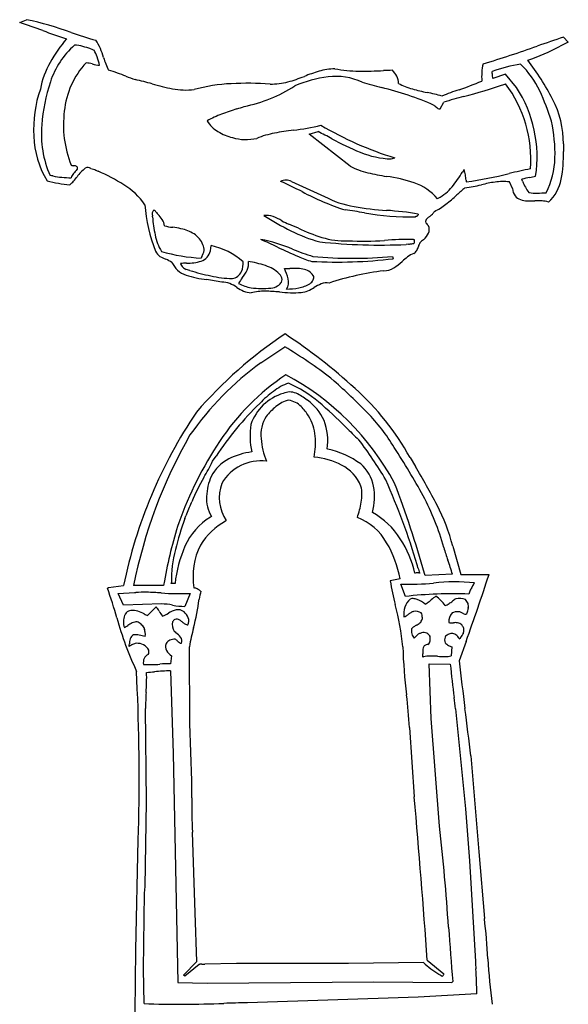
# Model space of a CAD drawing. Extents: x -9.9 to 27, y -3.1 to 14.8.
# Tile 5 of 9: x -0.1 to 6.4, y 3 to 14.6. Entities that reach past the tile are written whole.
import ezdxf

# ---------------------------------------------------------------- set-up
doc = ezdxf.new("R2010")
doc.units = 0

msp = doc.modelspace()

# ---------------------------------------------------------------- linework, layer by layer
at = {"color": 7, "linetype": 'CONTINUOUS'}
for p, q in [((-0.114906, 14.584312), (-0.035414, 14.619435)), ((6.318368, 14.412388), (6.375676, 14.353231)), ((5.634371, 13.97241), (5.48463, 13.924347)), ((5.763776, 13.817126), (5.634371, 13.97241)), ((5.623509, 13.854329), (5.634601, 13.858951)), ((4.857941, 13.563862), (4.902308, 13.643354)), ((3.310627, 13.262533), (3.416001, 13.293959)), ((3.793123, 12.88541), (3.310627, 13.262533)), ((4.281165, 12.970447), (4.321836, 12.983388)), ((0.567243, 12.850286), (0.561447, 12.843779)), ((5.142632, 12.84474), (5.123519, 12.815033)), ((3.101732, 12.704242), (3.491796, 12.526773)), ((5.713862, 12.619205), (5.678739, 12.698697)), ((4.835758, 12.50459), (4.827669, 12.497888)), ((1.46938, 12.362244), (1.482321, 12.362244)), ((1.455844, 12.284399), (1.454591, 12.295692)), ((4.581107, 12.291072), (4.569553, 12.286449)), ((4.543672, 12.016548), (4.550836, 12.016548)), ((4.667378, 12.015185), (4.663834, 12.011002)), ((2.142286, 11.883445), (2.15153, 11.944451)), ((4.485208, 11.961551), (4.458634, 11.957391)), ((4.552915, 11.97218), (4.546964, 11.970813)), ((2.039455, 11.81597), (2.032293, 11.796098)), ((4.294105, 11.816895), (4.303348, 11.789165)), ((1.897216, 11.649359), (1.853898, 11.661609)), ((2.612145, 11.753288), (2.591507, 11.757738)), ((2.980183, 11.577034), (2.97094, 11.594133)), ((2.857248, 11.441159), (2.88128, 11.442545)), ((2.738541, 10.557742), (3.021183, 10.747187)), ((3.56813, 10.374407), (3.605137, 10.340776)), ((3.288545, 10.113156), (3.286742, 10.114483)), ((2.167149, 9.390513), (2.208924, 9.450089)), ((3.531463, 9.534124), (3.521913, 9.536034)), ((4.503134, 9.434818), (4.566238, 9.328186)), ((1.914813, 8.898299), (1.916402, 8.902003)), ((1.916402, 8.902003), (1.920985, 8.911743)), ((1.839326, 8.711753), (1.850898, 8.745787)), ((2.154545, 8.738148), (2.141177, 8.730509)), ((2.321456, 8.680092), (2.327567, 8.687731)), ((5.008831, 8.386757), (5.103555, 8.049116)), ((4.565677, 8.065253), (4.561191, 8.064395)), ((4.618101, 8.067259), (4.612466, 8.069073)), ((4.683987, 8.038423), (4.674246, 8.059812)), ((5.004248, 8.052173), (4.683987, 8.038423)), ((5.103555, 8.049116), (5.438139, 8.049116)), ((1.598227, 7.973056), (1.588119, 7.920782)), ((1.678831, 7.942171), (1.679785, 7.954393)), ((1.722563, 7.942171), (1.678831, 7.942171)), ((4.385495, 7.997171), (4.267855, 7.972727)), ((4.448134, 7.789392), (4.396189, 7.93606)), ((0.923531, 7.887171), (0.934226, 7.89481)), ((0.934226, 7.89481), (1.114505, 7.917727)), ((1.051866, 7.82606), (1.242456, 7.835991)), ((1.111449, 7.685503), (1.051866, 7.82606)), ((1.588119, 7.920782), (1.232144, 7.917727)), ((1.242456, 7.835991), (1.257735, 7.834845)), ((1.902842, 7.82606), (1.840203, 7.671753)), ((1.562146, 7.700781), (1.111449, 7.685503)), ((1.397145, 7.564809), (1.499506, 7.66717)), ((5.166345, 7.256382), (5.085221, 7.025499)), ((1.899787, 6.286052), (1.892148, 7.195084)), ((4.998137, 7.195084), (4.990498, 7.085084)), ((1.679785, 7.085084), (1.667563, 6.993416)), ((4.66317, 7.074771), (4.652857, 7.069806)), ((1.276449, 6.692442), (1.26881, 6.901749)), ((1.667563, 6.909388), (1.701174, 5.930077)), ((4.740705, 6.668762), (4.729246, 6.993416)), ((4.729246, 6.993416), (4.979803, 6.988832)), ((4.752163, 6.344107), (4.740705, 6.668762)), ((1.386451, 5.357157), (1.374228, 6.461746)), ((5.040916, 6.457163), (5.158555, 5.27313)), ((4.85147, 5.068406), (4.752163, 6.344107)), ((1.921176, 5.607714), (1.899787, 6.286052)), ((4.498551, 6.237162), (4.553552, 5.416741)), ((1.701174, 5.930077), (1.756176, 3.216728)), ((5.221194, 5.901049), (5.315917, 4.767431)), ((1.371173, 4.353402), (1.386451, 5.357157)), ((5.158555, 5.27313), (5.205916, 4.660487)), ((1.258116, 3.604787), (1.287145, 4.90646)), ((1.960898, 4.041732), (1.928814, 4.998127)), ((5.315917, 4.767431), (5.383139, 3.976038)), ((5.205916, 4.660487), (5.276194, 3.468813)), ((1.363534, 4.275484), (1.371173, 4.353402)), ((1.349784, 3.377146), (1.363534, 4.275484)), ((1.979231, 3.465757), (1.960898, 4.041732)), ((1.250477, 2.86381), (1.258116, 3.604787)), ((1.82187, 3.303813), (1.979231, 3.465757)), ((2.008832, 3.43081), (1.840203, 3.293117)), ((2.013224, 3.43272), (2.008832, 3.43081)), ((2.449789, 3.444368), (2.075482, 3.43673)), ((3.775909, 3.444368), (2.449789, 3.444368)), ((4.663552, 3.455063), (3.775909, 3.444368)), ((4.707857, 3.481035), (4.901887, 3.322146)), ((1.355895, 2.967699), (1.349784, 3.377146)), ((1.840203, 3.293117), (1.82187, 3.303813)), ((1.756176, 3.216728), (2.10451, 3.209089)), ((2.10451, 3.209089), (4.073827, 3.227423)), ((4.073827, 3.227423), (4.998137, 3.219784)), ((4.998137, 3.219784), (5.008831, 3.230478)), ((4.600913, 3.044089), (2.58118, 2.978393)), ((5.294527, 3.083812), (4.600913, 3.044089))]:
    msp.add_line(p, q, dxfattribs=at)
for centre, radius, start, end in [((-1.842952, 9.116744), 5.734147, 69.582957, 72.460658), ((-0.92492, 10.505189), 4.209304, 70.319477, 77.800335), ((2.121705, 19.760903), 5.624402, 249.558849, 252.599014), ((2.906232, 21.543254), 7.47502, 251.162584, 253.517358), ((1.973403, 13.122618), 1.992096, 140.344976, 150.191038), ((0.406303, 14.102666), 0.467005, 22.075015, 35.73509), ((16.955957, -17.32867), 33.476157, 108.527884, 109.086861), ((10.763393, 5.298706), 10.061634, 115.854283, 116.474451), ((1.218839, 13.557419), 1.024808, 132.074453, 161.422593), ((0.509505, 13.841212), 0.477432, 74.957501, 87.285046), ((0.304361, 13.102445), 1.244142, 70.113496, 74.663788), ((1.823503, 17.413272), 3.326586, 250.764729, 251.455484), ((0.301992, 14.012184), 0.52533, 18.36133, 28.07425), ((-0.462848, 13.751361), 1.404469, 17.486105, 22.030439), ((0.57103, 29.762473), 16.384213, 287.025071, 289.385115), ((5.049864, 16.625269), 2.625038, 288.824296, 297.893377), ((1.129021, 13.608751), 1.017776, 150.307062, 169.247292), ((1.393009, 13.439715), 0.984812, 137.170402, 174.408505), ((0.601304, 13.565432), 0.548197, 74.926862, 82.720208), ((-0.204, 13.82536), 1.064564, 13.818789, 19.325916), ((1.799674, 14.448769), 0.963166, 196.614648, 206.402375), ((3.337178, 12.188858), 3.218929, 27.561254, 37.325647), ((0.861712, 14.512269), 0.433815, 254.237132, 265.774995), ((0.284223, 11.790182), 2.323854, 68.324251, 73.686616), ((4.041232, 11.944857), 2.152924, 106.59164, 111.482123), ((3.644745, 13.268011), 0.771648, 92.435251, 106.431685), ((3.905351, 15.510896), 1.50089, 258.727247, 269.685759), ((3.936404, 18.919048), 4.909176, 269.541493, 272.954006), ((4.730608, 1.475366), 12.552702, 91.992782, 92.471086), ((4.10692, 13.82716), 0.26909, 27.271462, 45.923038), ((6.520487, 13.936193), 1.169759, 177.104237, 182.120025), ((5.810483, 13.974683), 0.458724, 164.629799, 177.425531), ((5.235782, 13.997186), 0.239829, 356.117527, 362.473208), ((6.099563, 12.246091), 1.868764, 98.856718, 109.512008), ((5.063817, 13.31707), 1.077471, 25.168561, 46.033311), ((2.362922, 13.197172), 2.224166, 162.015414, 175.454185), ((2.84199, 18.382723), 4.747598, 249.025119, 250.423577), ((0.623105, 10.9692), 3.006702, 74.007394, 77.941394), ((2.870416, 14.570705), 0.713248, 268.23666, 285.306212), ((2.540127, 15.740877), 1.929126, 285.593527, 291.680574), ((3.694087, 12.565292), 1.385682, 96.640371, 113.544905), ((3.629087, 13.223618), 0.724348, 64.977332, 97.55498), ((6.640812, 23.136426), 9.643687, 253.708165, 255.123124), ((4.176937, 13.865573), 0.189265, 359.883996, 386.647599), ((3.959817, 17.132639), 3.525995, 288.583839, 293.247301), ((5.684033, 13.96532), 0.209556, 175.72342, 184.352897), ((5.518476, 13.951592), 0.04345, 182.872533, 218.833532), ((1.496333, 13.324586), 1.447069, 160.877174, 183.328053), ((2.160062, 16.286805), 2.528579, 253.72638, 259.371623), ((1.857317, 14.689898), 0.903236, 259.563182, 275.77349), ((2.477431, 11.884073), 1.979245, 92.612027, 105.509655), ((2.586225, 9.65109), 4.214871, 86.432836, 92.706073), ((2.19194, 15.306922), 1.750605, 281.52132, 302.811481), ((3.375052, 10.466851), 3.441016, 65.761856, 76.730657), ((4.748295, 14.583647), 0.813742, 241.994863, 254.479397), ((5.217416, 16.267308), 2.561537, 254.446021, 258.474187), ((6.591025, 9.391423), 4.650204, 108.915882, 111.587349), ((3.252346, 20.912947), 7.446241, 284.665622, 288.568462), ((4.439444, 12.964262), 1.492939, 355.763867, 396.818357), ((4.485862, 12.993011), 1.520601, 351.385525, 392.817588), ((3.511627, 12.601503), 2.786643, 17.033973, 24.911789), ((4.187602, 11.21977), 2.589983, 74.491275, 78.463079), ((9.046244, -0.686005), 14.916526, 105.190945, 106.129444), ((5.165872, 13.15122), 1.152501, 359.835773, 387.212289), ((1.692722, 13.373425), 1.290082, 172.775183, 201.607807), ((3.554496, 10.061793), 3.669932, 107.444747, 110.425793), ((0.170159, 20.667106), 7.462346, 287.823698, 288.529121), ((4.677245, 13.448746), 0.190965, 47.095964, 54.664276), ((4.920924, 13.708625), 0.165292, 226.550148, 237.329612), ((4.851849, 13.599484), 0.036139, 236.111318, 279.70543), ((2.676712, 12.415431), 1.157938, 110.367025, 119.673616), ((2.415465, 13.605802), 0.362361, 210.568637, 239.40487), ((4.390016, 13.025598), 1.828568, 358.65558, 372.385991), ((1.380873, 13.267999), 1.239615, 175.120032, 203.460318), ((2.548499, 13.821766), 0.615986, 238.977512, 256.276785), ((3.580599, 9.676314), 3.663081, 97.178505, 100.701918), ((2.846592, 15.749867), 2.454779, 276.461824, 284.167722), ((0.466107, 7.383922), 6.605332, 61.896575, 63.474705), ((5.547922, 16.940868), 4.143058, 239.536363, 252.786241), ((1.141178, 13.276013), 1.09005, 181.862783, 211.181615), ((2.562857, 13.765296), 0.565197, 253.503711, 282.946534), ((3.109711, 12.160656), 1.134508, 100.633432, 111.740567), ((5.124238, 16.004453), 3.19347, 241.033469, 247.744782), ((12.833972, 13.020394), 6.516852, 178.878755, 179.671954), ((4.319947, 14.046684), 1.076936, 247.899352, 267.936274), ((5.254405, 13.009201), 0.964039, 332.973638, 358.424479), ((4.697005, 13.013479), 1.620826, 349.992363, 361.563602), ((0.515542, 12.933389), 0.041502, 237.591144, 259.774825), ((0.543654, 13.073643), 0.18454, 258.915165, 264.583999), ((1.100053, 12.349818), 0.730818, 137.475726, 142.109635), ((0.508139, 12.700833), 0.189958, 79.157626, 84.533047), ((0.536295, 12.844694), 0.043373, 59.12405, 79.940159), ((0.547653, 12.864446), 0.020595, 17.19137, 58.045446), ((1.070875, 12.382927), 0.631074, 130.440323, 143.497636), ((0.528756, 12.860571), 0.039838, 345.037941, 374.480989), ((0.68539, 12.806326), 0.061702, 81.511239, 112.753764), ((0.666889, 12.700777), 0.168847, 69.56037, 80.589079), ((0.783387, 13.011941), 0.16341, 249.385555, 261.59518), ((6.335295, 24.623444), 13.026769, 244.657666, 244.926727), ((4.209933, 13.684336), 0.901118, 242.448406, 256.678863), ((4.833146, 12.733456), 0.328886, 8.730472, 19.777473), ((8.001283, 2.923465), 10.144576, 101.79107, 103.246822), ((0.671182, 14.527361), 1.87372, 255.707342, 264.097881), ((-0.818814, 6.131553), 6.727379, 80.629423, 80.912464), ((0.48469, 13.811269), 1.062694, 258.704078, 270.464132), ((-0.039195, 13.214061), 0.755681, 313.242008, 322.909173), ((0.720986, 12.64611), 0.249696, 142.344982, 155.763882), ((-0.196298, 10.53492), 2.502673, 58.369144, 66.169815), ((3.029442, 12.606811), 0.112938, 86.148045, 120.379583), ((3.027165, 12.532776), 0.186978, 66.496581, 86.97579), ((4.658474, 15.570226), 2.839614, 256.639577, 261.220567), ((3.978593, 10.951531), 1.829034, 71.718408, 82.255692), ((3.72481, 13.670595), 1.639626, 321.08167, 328.546732), ((4.063819, 12.612663), 1.107637, 5.466497, 8.86595), ((8.88578, 13.108438), 3.73978, 185.989892, 186.290122), ((4.4364, 17.789437), 5.143114, 278.183761, 283.954747), ((6.078684, 11.801537), 0.962674, 99.561247, 105.292609), ((3.376551, 11.63767), 2.680911, 23.471098, 24.047492), ((5.673764, 14.12983), 1.400591, 280.075137, 283.020207), ((5.819672, 12.818804), 0.481422, 311.854787, 349.589748), ((0.672533, 11.948503), 0.843433, 34.711813, 58.261483), ((0.335654, 6.855337), 6.415741, 63.22389, 65.734262), ((4.353002, 12.105635), 0.615769, 39.569424, 71.111979), ((4.586464, 12.974442), 0.531892, 297.949561, 321.117736), ((7.011175, 10.411923), 2.893092, 129.991123, 132.538388), ((4.982098, 14.098898), 1.480219, 276.58618, 284.265523), ((5.77139, 10.946525), 1.769482, 98.536477, 103.88212), ((5.602388, 12.055941), 0.647275, 83.225775, 98.319687), ((5.888771, 12.637583), 0.175871, 185.998274, 216.512545), ((6.744376, 13.087925), 0.985943, 202.826254, 207.266351), ((6.133148, 12.771954), 0.297877, 207.104459, 221.432397), ((4.739714, 15.429367), 3.223723, 241.994194, 251.855811), ((4.02931, 13.519692), 1.129074, 241.571223, 260.499389), ((3.506444, 14.215089), 2.278695, 308.599239, 312.817794), ((5.854404, 12.619295), 0.137489, 218.909201, 250.952387), ((5.9028, 12.763506), 0.289601, 251.21307, 267.571368), ((6.000617, 12.999735), 0.43449, 257.93756, 271.342986), ((5.988391, 13.872346), 1.307174, 270.982298, 275.477607), ((3.163885, 12.54929), 1.802061, 183.83396, 201.874114), ((1.508067, 12.322897), 0.05518, 134.514939, 168.397237), ((1.9966, 12.745636), 0.641461, 216.704298, 222.324346), ((2.894717, 5.718312), 6.700629, 80.828061, 82.788904), ((4.468494, 16.099937), 3.746427, 260.388219, 266.274638), ((3.976084, 8.568129), 3.801461, 80.538597, 86.244535), ((4.510009, 12.954552), 0.667459, 294.933835, 308.779108), ((5.947652, 13.610912), 1.138181, 267.123174, 271.66476), ((6.013822, 11.268816), 1.204849, 87.56505, 91.574429), ((6.054087, 12.16627), 0.306503, 73.546911, 87.957716), ((1.572143, 12.316619), 0.1194, 171.631972, 190.094115), ((3.506245, 12.474391), 2.059185, 185.293955, 191.329014), ((1.156906, 11.973826), 0.49907, 33.847153, 42.926531), ((1.441677, 12.165365), 0.155878, 5.102581, 33.675531), ((2.80612, 12.080582), 0.221349, 69.487401, 98.691019), ((5.275064, 16.392072), 4.797083, 238.557107, 242.951384), ((2.631373, 11.619439), 0.714491, 60.091867, 69.320892), ((4.470199, 14.954037), 2.669438, 259.042322, 272.132987), ((4.555886, 12.348661), 0.06287, 293.650603, 302.614423), ((4.57824, 12.313961), 0.021593, 302.279737, 319.338122), ((4.57947, 12.311214), 0.018915, 323.225786, 352.519593), ((4.644548, 12.299735), 0.047194, 157.392242, 168.984741), ((4.722381, 12.231526), 0.035466, 161.739838, 208.118611), ((4.744112, 12.220242), 0.059767, 130.238693, 157.992209), ((4.912277, 12.032457), 0.311825, 125.078448, 131.53718), ((4.541277, 12.561362), 0.334226, 305.01907, 312.503592), ((4.702503, 12.386421), 0.096325, 312.107881, 337.335724), ((1.755078, 12.779381), 0.620638, 255.238056, 264.437564), ((1.634769, 11.544002), 0.620586, 75.238376, 84.437885), ((1.71463, 11.724827), 0.42652, 56.91092, 79.426717), ((3.434852, 13.035486), 0.913649, 240.692644, 246.484243), ((0.671567, 6.454563), 6.223965, 66.21349, 67.331207), ((4.190843, 14.333731), 2.405708, 245.202995, 252.325317), ((4.79367, 12.270936), 0.116921, 208.686812, 231.660333), ((4.631232, 12.135414), 0.100017, 333.37617, 385.981299), ((2.103229, 12.192762), 0.628182, 191.280764, 210.47181), ((1.802937, 11.854824), 0.269412, 21.529852, 57.552111), ((-2.32607, 0.629393), 12.462245, 65.022969, 66.026327), ((2.413779, 10.277919), 1.768519, 66.657632, 79.45108), ((3.880584, 13.660156), 1.729847, 242.938939, 255.05555), ((3.72896, 12.908532), 0.907581, 252.790759, 272.41755), ((4.489501, 8.070179), 3.946741, 89.213564, 94.184454), ((4.496073, 11.991127), 0.060375, 2.689179, 24.900558), ((4.687137, 11.935353), 0.079156, 107.120735, 147.118961), ((4.41567, 12.249501), 0.343891, 317.04942, 332.478054), ((1.939582, 11.896207), 0.127647, 355.200074, 386.76669), ((1.964564, 11.105486), 0.859546, 48.984544, 77.436769), ((7.655616, 22.026985), 11.149006, 244.956512, 246.34397), ((4.126425, 14.388135), 2.684469, 247.854992, 253.299587), ((4.158736, 18.887291), 6.936387, 264.00665, 272.477982), ((3.952407, 14.996544), 3.000503, 266.461973, 274.762334), ((4.41922, 12.681237), 0.722705, 275.238855, 278.367927), ((4.476894, 12.257768), 0.295387, 279.253758, 283.722262), ((4.487207, 11.993806), 0.069175, 341.782835, 360.127936), ((4.396673, 11.986526), 0.212148, 332.203556, 345.074224), ((4.778538, 11.886639), 0.18257, 149.854031, 165.651765), ((1.629528, 11.944599), 0.153242, 205.801848, 236.2515), ((1.753917, 12.146032), 0.389926, 237.497393, 248.836363), ((2.148158, 13.95013), 2.157146, 254.227667, 266.921042), ((1.459853, 11.389271), 0.421962, 57.644898, 68.69853), ((1.977443, 11.920736), 0.169008, 288.761792, 347.253106), ((1.907609, 11.907913), 0.160739, 325.109912, 351.994004), ((3.540184, 12.558923), 0.825766, 244.303843, 255.985265), ((3.646622, 17.141425), 5.3924, 266.742498, 276.995264), ((3.824551, 16.624167), 4.83015, 264.421282, 275.578718), ((5.073822, 11.027276), 0.986153, 127.415795, 132.380499), ((4.663273, 11.564382), 0.310111, 111.947091, 127.464928), ((4.506783, 11.931199), 0.088976, 297.13912, 330.654523), ((1.938899, 11.858382), 0.277157, 203.98417, 251.858826), ((1.910234, 10.306859), 1.430288, 92.03254, 94.928802), ((1.890269, 11.770741), 0.110022, 200.695897, 227.563939), ((1.926598, 11.799805), 0.156152, 224.921147, 242.252778), ((1.864991, 12.316648), 0.580427, 269.458607, 286.702048), ((2.314796, 11.732105), 0.214978, 334.325322, 365.856634), ((2.415542, 11.731456), 0.177917, 333.92616, 368.494907), ((2.36109, 10.389893), 1.386317, 70.749558, 79.566464), ((2.690191, 11.347815), 0.373487, 41.262428, 69.963306), ((2.549404, 11.42565), 0.528469, 13.667156, 27.84282), ((3.02842, 13.218289), 1.545863, 269.565386, 272.000823), ((3.12753, 11.003882), 0.671006, 80.7482, 93.85714), ((3.203475, 11.477321), 0.191519, 35.859096, 80.401158), ((4.196366, 11.86514), 0.218355, 268.967268, 301.79439), ((3.963044, 12.227013), 0.648904, 302.469815, 313.425125), ((2.210488, 12.664136), 1.127444, 251.492393, 264.237861), ((2.97313, 15.288141), 3.794513, 253.528121, 257.391324), ((2.42619, 12.846805), 1.292661, 257.428048, 268.887728), ((2.382146, 11.689012), 0.135951, 278.013041, 338.399217), ((3.166047, 11.081627), 0.806282, 143.498653, 148.984478), ((2.067413, 11.90633), 0.567493, 322.547682, 333.515797), ((2.915003, 11.542755), 0.073644, 335.204071, 387.74074), ((2.906614, 11.514636), 0.160362, 327.977474, 372.929331), ((3.310456, 11.565083), 0.05407, 330.48214, 386.859366), ((4.612216, 8.280712), 3.392183, 97.108621, 108.330077), ((1.926877, 10.098625), 1.453787, 76.129573, 83.268151), ((2.292551, 11.312598), 0.198167, 66.906802, 94.968085), ((2.135578, 10.956122), 0.587664, 57.061317, 66.460802), ((2.806138, 11.99659), 0.65017, 237.323536, 245.290626), ((2.687205, 11.867501), 0.426879, 240.197458, 261.442403), ((2.76106, 12.584176), 1.147057, 263.121514, 274.81025), ((2.786891, 11.715807), 0.289105, 289.055825, 304.243292), ((2.893586, 11.56078), 0.100917, 303.694988, 331.009372), ((3.040812, 12.170753), 0.741151, 270.136333, 281.284853), ((3.113069, 11.853311), 0.415799, 280.080247, 299.532302), ((3.00893, 12.042363), 0.694727, 294.339514, 301.107615), ((3.235603, 11.600984), 0.137011, 306.980738, 332.840771), ((3.6612, 10.971752), 0.558947, 111.879817, 121.65542), ((3.518263, 11.324656), 0.1782, 81.238911, 111.517199), ((2.625756, 11.606937), 0.220793, 245.546279, 269.267375), ((2.780412, 10.716219), 0.688203, 89.213918, 103.227933), ((2.759907, 9.310678), 2.093893, 84.552124, 89.180535), ((3.116103, 12.793934), 1.407649, 263.579821, 274.083715), ((3.202549, 11.614843), 0.225407, 273.509497, 294.286055), ((5.842035, 6.657994), 5.091301, 123.604244, 139.403119), ((-0.698468, 5.274944), 6.744051, 47.560565, 56.495781), ((-0.673801, 4.738232), 7.054108, 53.033937, 58.412107), ((4.89419, 7.60552), 3.655467, 126.13612, 145.00055), ((4.638101, 8.039651), 2.866723, 124.076526, 146.397559), ((1.574603, 7.66372), 3.112619, 28.120619, 62.083628), ((3.247655, 9.759232), 0.584694, 108.153253, 128.218377), ((2.500567, 9.014716), 1.417538, 49.519602, 66.514169), ((-1.320348, 4.786265), 7.423813, 44.256632, 48.434865), ((3.168029, 9.6398), 0.578415, 106.593228, 161.068468), ((4.014571, 8.776461), 1.831285, 128.047343, 134.773311), ((3.080208, 10.026739), 0.184401, 66.089795, 114.804474), ((2.902395, 9.635673), 0.613988, 51.245515, 65.711563), ((1.752391, 7.912255), 3.144007, 28.964949, 48.089539), ((5.348738, 7.389937), 3.755351, 134.324588, 146.729601), ((3.436989, 9.405266), 0.819423, 129.41853, 140.888725), ((3.129487, 9.798038), 0.320956, 100.94582, 131.53416), ((3.028379, 9.851091), 0.265125, 44.830689, 81.286539), ((2.819454, 9.641085), 0.561353, 30.591576, 44.998043), ((2.956404, 9.637029), 0.580529, 24.108202, 55.10077), ((0.234182, 6.329517), 4.931324, 44.628444, 49.744107), ((6.680102, 6.789633), 5.678774, 145.928071, 168.541918), ((3.150656, 9.703475), 0.412269, 147.961109, 186.243603), ((2.838745, 9.640655), 0.545061, 4.932839, 31.66253), ((2.482422, 8.474536), 2.126277, 30.461084, 44.586291), ((3.421958, 9.693703), 0.812146, 170.520464, 193.761228), ((2.858285, 9.637065), 0.671274, 351.343668, 380.682565), ((7.026407, 6.766961), 5.907431, 150.206934, 168.766984), ((2.328233, 9.615259), 1.056029, 350.414045, 363.923846), ((10.949645, 17.074305), 10.243605, 225.294854, 226.497825), ((5.921444, 7.182143), 4.410187, 146.345847, 160.397079), ((3.665874, 9.735824), 0.928256, 184.769729, 201.839054), ((0.396358, 6.951133), 4.417535, 30.159053, 37.561613), ((2.724572, 8.698634), 0.807076, 96.506087, 116.958013), ((3.311215, 8.531262), 1.026762, 53.669009, 77.613418), ((-1.854434, 5.461738), 7.402606, 28.381485, 33.54594), ((-0.725161, 10.80852), 3.221211, 329.972121, 333.882752), ((2.576713, 8.992563), 0.478058, 117.132582, 152.708462), ((2.733082, 8.873223), 0.52216, 82.168009, 150.828964), ((3.288894, 8.558629), 0.884455, 62.769268, 84.769938), ((3.465922, 8.905051), 0.495425, 22.817844, 62.64134), ((3.615014, 9.005186), 0.466374, 11.089018, 49.237789), ((-1.696204, 5.508492), 7.33541, 27.277698, 31.380554), ((2.75429, 8.944405), 0.659082, 156.068101, 177.343266), ((3.963656, 8.066325), 2.21071, 149.252648, 157.516388), ((2.737632, 8.957608), 0.490905, 159.723272, 213.35025), ((3.458282, 8.990454), 0.476402, 349.673908, 372.945294), ((3.407977, 8.970237), 0.67629, 344.148194, 370.621026), ((-3.273361, 5.840578), 8.196197, 16.454434, 23.971236), ((-6.049761, 5.104791), 11.12369, 15.405646, 21.218775), ((2.170044, 7.636119), 2.828292, 15.006057, 28.380877), ((7.729562, 6.371794), 6.339916, 156.515089, 158.009571), ((2.491837, 8.947315), 0.396884, 176.006523, 211.804508), ((2.695696, 9.130051), 1.251659, 341.089391, 349.644488), ((2.739168, 7.794118), 2.34576, 14.633937, 27.309262), ((3.582727, 7.955352), 0.956852, 32.715784, 60.179956), ((6.281588, 7.191238), 4.748169, 161.958692, 170.522714), ((5.842582, 7.282264), 4.250823, 160.349292, 165.529781), ((2.558849, 8.063197), 0.787246, 122.042588, 156.00627), ((2.706102, 7.976322), 0.802025, 118.658892, 148.326205), ((3.626427, 8.079076), 0.693279, 30.036328, 68.563687), ((2.768616, 8.026283), 0.832411, 153.519305, 189.300518), ((3.103166, 7.766041), 1.302991, 10.217399, 30.435574), ((3.302901, 7.770646), 1.292123, 13.140407, 32.90051), ((3.186519, 7.971368), 1.50683, 165.665003, 180.6455), ((3.249518, 7.773072), 1.53629, 156.595413, 173.680692), ((6.874292, 8.930719), 2.05099, 195.911854, 200.305902), ((4.131161, 8.009646), 0.480835, 14.125551, 18.494397), ((3.19794, 7.564919), 1.870873, 15.09629, 20.462319), ((4.59889, 7.93566), 0.133781, 86.323259, 104.374801), ((5.166759, 8.272676), 0.587647, 194.353896, 197.467386), ((4.782435, 8.151526), 0.18468, 197.404016, 207.14782), ((4.61137, 8.144495), 0.075431, 267.035288, 270.832276), ((-26.553703, 18.574766), 33.678884, 340.362524, 341.788254), ((9.480263, 8.952532), 5.303698, 190.645978, 193.74274), ((4.503937, 10.637079), 2.703167, 267.715589, 275.898989), ((5.030586, 5.823974), 2.138776, 83.694135, 96.681087), ((4.860108, 8.156661), 0.455116, 326.661085, 332.967071), ((-5.559263, 5.62076), 6.867549, 16.194146, 19.269828), ((1.35444, 6.988265), 0.852085, 87.640491, 96.516667), ((1.234252, 2.574985), 5.266932, 86.466263, 88.310689), ((1.778358, 10.624822), 2.80153, 265.506826, 272.546721), ((1.928382, 7.772554), 0.120669, 61.372827, 81.053536), ((1.838724, 7.617047), 0.300151, 53.009265, 60.572311), ((4.426389, 7.277866), 2.465686, 166.570831, 168.751442), ((2.781801, 8.915418), 1.304636, 234.236593, 234.711459), ((5.013518, 2.895766), 4.926178, 87.832806, 96.590441), ((5.341078, 7.795748), 0.143081, 151.90138, 170.882353), ((5.682927, 7.617623), 0.528549, 146.865149, 152.321655), ((1.550592, 6.957595), 0.743276, 78.825739, 89.109383), ((-0.843795, 8.140349), 2.877269, 345.440566, 352.380401), ((4.61477, 7.616342), 0.17915, 127.307444, 165.103734), ((4.531765, 7.705357), 0.059281, 81.273796, 115.559118), ((4.519551, 7.565695), 0.199387, 69.762338, 83.894394), ((4.500627, 7.497011), 0.270445, 47.916006, 71.034273), ((4.569314, 7.916341), 0.245897, 297.24491, 307.446213), ((4.225164, 8.367923), 0.813668, 307.351858, 310.535465), ((5.086533, 7.372063), 0.503063, 123.316404, 131.380091), ((4.490104, 7.362333), 0.536165, 36.658633, 53.341367), ((4.853915, 7.871177), 0.200037, 289.357424, 303.820504), ((4.595974, 8.258863), 0.665692, 303.692273, 308.181855), ((5.456799, 7.161538), 0.728993, 124.346989, 128.050724), ((5.083779, 7.5652), 0.201883, 68.260363, 100.930534), ((5.073618, 7.66309), 0.123485, 20.728563, 46.541529), ((5.104247, 7.675162), 0.090567, 346.109363, 380.444208), ((1.025072, 7.641379), 0.126906, 328.22917, 333.329485), ((1.195197, 7.559349), 0.062013, 130.601169, 156.158623), ((1.197687, 7.551829), 0.069409, 112.134099, 128.120686), ((1.230487, 7.471859), 0.155844, 101.832075, 112.226875), ((1.217882, 7.414233), 0.211047, 71.786443, 95.260369), ((1.105633, 7.091125), 0.553081, 62.676105, 71.202823), ((1.839027, 8.553972), 1.083377, 243.729168, 245.928571), ((1.165456, 7.404115), 0.42519, 29.9296, 38.219432), ((1.828738, 7.781127), 0.337767, 209.216913, 221.533261), ((1.422976, 7.958128), 0.429129, 290.876121, 300.963514), ((1.822187, 7.306897), 0.334768, 105.087196, 122.207573), ((1.850282, 8.481969), 0.810279, 258.92518, 269.287274), ((1.758609, 7.525192), 0.107546, 48.757706, 102.653734), ((1.707133, 7.468528), 0.184094, 22.195069, 48.337004), ((1.24782, 6.883607), 3.185024, 5.612167, 14.713741), ((4.821271, 7.565056), 0.391911, 165.618755, 182.71748), ((4.767923, 7.193986), 0.477486, 122.289385, 126.397281), ((4.591046, 7.474465), 0.145893, 109.287757, 122.409718), ((4.567739, 7.498246), 0.116609, 55.059783, 102.321073), ((4.602644, 7.563853), 0.043764, 7.359967, 43.244048), ((5.119395, 7.4888), 0.158129, 138.375379, 182.907291), ((5.062963, 7.469056), 0.139234, 86.103272, 116.337418), ((5.068033, 7.490991), 0.117059, 51.925946, 87.849381), ((5.156303, 7.605585), 0.02761, 234.37505, 288.98795), ((5.150549, 7.607656), 0.0318, 297.608384, 338.999639), ((5.018624, 7.658327), 0.173122, 338.990665, 356.076172), ((5.463902, 7.617593), 0.274088, 172.489352, 173.950146), ((4.631223, 8.496861), 3.721587, 194.961301, 205.37943), ((1.240223, 7.480599), 0.128764, 174.642836, 206.709395), ((1.458627, 7.466649), 0.347578, 163.595829, 175.714725), ((1.085175, 7.604643), 0.056469, 315.135878, 327.80869), ((1.381273, 7.124532), 0.388173, 115.220184, 124.182173), ((1.27406, 7.349136), 0.139302, 89.017675, 114.689653), ((1.232807, 7.367358), 0.128685, 46.886951, 70.175803), ((1.833933, 7.45529), 0.144254, 166.723821, 212.201499), ((1.764254, 7.447214), 0.081848, 120.956734, 149.773342), ((1.741944, 7.480801), 0.04161, 77.873405, 118.40198), ((1.730934, 7.437994), 0.085793, 55.695265, 76.68979), ((1.569996, 7.192947), 0.378953, 51.072386, 56.475981), ((2.027727, 7.757709), 0.348009, 230.870417, 237.47731), ((1.884929, 7.531448), 0.080468, 236.593514, 262.059974), ((1.794863, 7.498444), 0.091725, 329.399519, 385.596258), ((4.388615, 7.667606), 0.127942, 288.778489, 302.566218), ((4.209907, 7.950792), 0.4628, 302.34065, 306.407765), ((4.474424, 7.652535), 0.228598, 296.922917, 309.811862), ((4.572498, 7.532649), 0.073728, 310.918432, 350.517779), ((4.810311, 7.526508), 0.165202, 174.326685, 182.083404), ((4.525391, 7.556734), 0.121326, 353.423985, 366.020711), ((4.987212, 7.5607), 0.083964, 252.145986, 270.225316), ((4.987451, 7.778766), 0.302029, 270.017385, 275.387079), ((5.03949, 7.280787), 0.1987, 82.36299, 96.845473), ((5.051712, 7.393324), 0.085584, 43.05413, 80.459602), ((0.863878, 7.898656), 0.542955, 298.769876, 303.453498), ((1.208679, 7.334165), 0.169482, 29.701439, 48.601834), ((1.983519, 7.571518), 0.646094, 193.732682, 195.489107), ((1.029427, 7.301434), 0.345518, 9.122382, 16.397876), ((1.284889, 7.341131), 0.087003, 343.059196, 369.983297), ((2.144659, 7.873751), 0.65777, 228.855125, 231.301791), ((1.565574, 7.133124), 0.282524, 37.908556, 53.554827), ((6.325251, 6.33423), 4.515913, 166.126524, 169.010642), ((4.651984, 7.384531), 0.132511, 170.041936, 196.753089), ((4.617716, 7.324849), 0.12683, 123.489786, 139.364615), ((4.709236, 7.404191), 0.193015, 197.442767, 214.671623), ((4.763036, 7.105453), 0.389988, 118.335916, 123.509533), ((4.63694, 7.287701), 0.066059, 101.447346, 130.368616), ((4.663435, 7.285728), 0.077588, 73.908201, 120.694566), ((4.659046, 7.268751), 0.095117, 35.080619, 74.202503), ((5.01662, 7.206623), 0.146989, 97.223907, 115.86592), ((5.000767, 7.302072), 0.050442, 68.061892, 92.989237), ((4.979826, 7.242899), 0.113186, 55.170017, 69.420107), ((5.034189, 7.374433), 0.1113, 25.877009, 44.002345), ((5.726755, 7.148121), 0.628782, 161.077703, 161.771667), ((5.022303, 7.397226), 0.118601, 337.597313, 360.022543), ((5.071369, 7.393219), 0.069652, 3.336825, 25.3216), ((1.428259, 7.22198), 0.245619, 164.208817, 178.870938), ((1.259231, 7.269534), 0.070029, 112.75537, 164.01368), ((1.288869, 7.08284), 0.153951, 99.210543, 116.130577), ((1.255138, 7.071677), 0.263441, 80.16651, 95.00734), ((1.272192, 7.052248), 0.182732, 64.542342, 92.498187), ((1.195445, 6.713976), 0.626086, 73.990546, 80.374624), ((1.707461, 7.197212), 0.096694, 159.072429, 210.127825), ((1.699509, 7.185628), 0.094398, 113.144069, 150.752116), ((1.714181, 7.143296), 0.139125, 86.546254, 111.847907), ((1.697105, 7.220224), 0.066972, 51.762927, 67.658283), ((1.5945, 7.088664), 0.233812, 47.181635, 51.9672), ((1.864424, 7.376264), 0.160627, 226.283731, 236.225642), ((1.801358, 7.282056), 0.047258, 236.285615, 268.935576), ((1.726352, 7.259389), 0.078099, 341.653006, 397.292313), ((4.438395, 7.42661), 0.173344, 310.292516, 319.772536), ((4.727983, 7.180554), 0.206662, 130.359185, 139.540388), ((4.68475, 7.267957), 0.05608, 303.245798, 355.533321), ((5.899862, 7.476625), 1.173026, 187.504749, 187.898027), ((4.537622, 7.279023), 0.203624, 355.653197, 370.30208), ((4.986016, 7.275494), 0.073631, 180.602894, 206.670402), ((5.034185, 7.274373), 0.121795, 163.904123, 179.837112), ((4.992519, 7.257222), 0.090946, 116.110394, 145.952573), ((5.041572, 7.341021), 0.156345, 219.08741, 237.203408), ((4.978875, 7.236651), 0.11889, 26.557461, 56.513419), ((5.023494, 7.384877), 0.113352, 302.994619, 339.298071), ((0.805505, 7.245104), 0.377626, 352.855635, 357.224711), ((1.4153, 6.82678), 0.439522, 116.226383, 122.337248), ((1.295132, 7.104239), 0.125939, 23.19119, 63.798158), ((1.363981, 7.134182), 0.051101, 322.983374, 353.110986), ((1.369913, 7.13459), 0.045275, 351.698441, 385.153725), ((1.828585, 7.272424), 0.239244, 211.147111, 231.540603), ((10.741119, 7.399857), 6.326856, 181.854746, 187.050812), ((5.10217, 7.132899), 0.449365, 177.936824, 182.695814), ((4.770246, 7.145873), 0.117193, 161.414406, 178.433361), ((4.710052, 7.165938), 0.053743, 126.811766, 161.237582), ((4.7175, 7.150158), 0.070926, 91.619463, 123.989344), ((5.005867, 7.282929), 0.088185, 236.259832, 264.970862), ((1.463507, 7.009521), 0.116176, 157.615048, 191.793247), ((1.442959, 7.017268), 0.094228, 113.899969, 157.212693), ((4.352412, 7.093981), 0.301416, 355.399659, 363.382315), ((4.735296, 6.758251), 0.324634, 89.469746, 102.837028), ((4.746371, 5.391248), 1.691641, 87.193308, 90.273344), ((4.917293, 8.928559), 1.849797, 267.270522, 269.954592), ((4.919833, 7.475649), 0.396906, 269.421684, 280.255573), ((29.239812, 9.661141), 24.297961, 186.227227, 187.562662), ((1.437419, 8.017397), 1.035336, 265.144394, 275.910366), ((-0.988957, 6.827515), 2.376257, 355.768129, 361.532244), ((0.940417, 13.439146), 6.563265, 273.896771, 274.716785), ((1.758856, 3.828972), 3.081769, 91.697571, 95.189364), ((1.688543, 5.243469), 1.750072, 90.686894, 94.736596), ((15.040085, 7.914034), 10.102736, 185.254474, 187.520334), ((-23.533406, 5.650836), 24.83171, 358.282196, 362.404069), ((4.114161, 6.462187), 2.739933, 176.024146, 180.009239), ((-4.660463, 5.567396), 9.18347, 4.182388, 6.602014), ((-24.365852, 2.885189), 29.622913, 6.925661, 7.188076), ((-18.929517, 3.265867), 24.294053, 6.22714, 7.562804), ((-7.533781, 5.49438), 9.455635, 359.447117, 360.686757), ((7.513648, 5.302727), 5.593135, 178.971344, 183.121855), ((-112.882238, -4.918668), 117.889716, 4.085816, 5.029587), ((-20.546551, 2.191728), 25.560413, 3.771287, 6.462002), ((-1.681245, 3.121449), 7.115886, 3.034663, 6.897637), ((53.24463, 7.331562), 48.409826, 184.096973, 184.859691), ((11.66798, 3.808556), 6.251028, 182.846158, 187.801242), ((2.019578, 3.428298), 0.007741, 110.471231, 145.169891), ((2.023715, 3.417282), 0.019509, 93.393837, 110.539739), ((2.027837, 3.315992), 0.12088, 84.672204, 92.501948), ((2.055447, 3.611379), 0.175794, 264.651708, 276.543877), ((5.133715, 3.913095), 0.65639, 224.251172, 234.088998), ((5.958043, 5.047547), 2.058708, 234.026123, 237.191169), ((23.046485, 4.503306), 17.800377, 183.331699, 183.621615), ((2.365279, -0.464245), 4.520677, 56.147511, 56.770888), ((5.072059, 3.100035), 0.267666, 133.637332, 134.769945), ((4.828497, 3.35977), 0.08844, 311.713318, 323.917231), ((4.883812, 3.318976), 0.019714, 325.051077, 348.334258), ((4.892848, 3.316904), 0.010448, 349.442002, 390.110478), ((-0.139076, 2.994648), 5.434334, 0.940121, 4.054757), ((1.781843, 15.814664), 12.854024, 268.101021, 272.304226), ((3.608164, -41.871843), 44.861992, 91.311734, 91.672697)]:
    msp.add_arc(centre, radius, start, end, dxfattribs=at)

doc.saveas('drawing.dxf')
